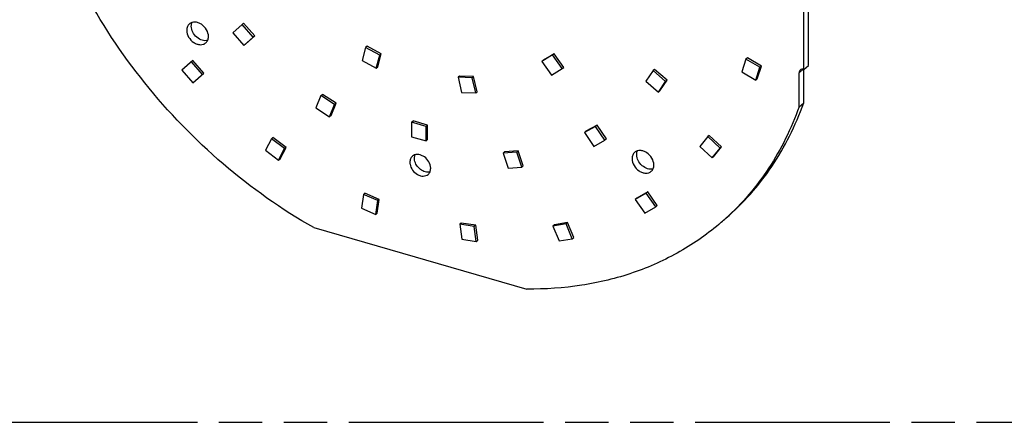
# Model space of a CAD drawing. Header units: millimetres. Extents: x 0 to 210, y 0 to 297.
# Tile 4 of 8: x 82 to 126, y 208 to 226. Entities that reach past the tile are written whole.
import ezdxf

# ---------------------------------------------------------------- set-up
doc = ezdxf.new("R2010")
doc.units = ezdxf.units.MM
doc.header["$LTSCALE"] = 19.36
doc.linetypes.add('PHANTOM', pattern=[0.8, 0.45, -0.05, 0.1, -0.05, 0.1, -0.05])
doc.layers.get('0').update_dxf_attribs({"linetype": 'CONTINUOUS'})
doc.layers.add('DEFAULT_3', color=7, linetype='PHANTOM')

msp = doc.modelspace()

# ---------------------------------------------------------------- linework, layer by layer
at = {"color": 7, "linetype": 'Continuous'}
for p, q in [((116.94514, 223.48017), (116.94514, 230.97129)), ((117.15139, 223.65879), (117.15139, 231.14991)), ((91.81877, 225.49056), (91.40127, 225.11352)), ((91.81877, 225.49056), (91.88402, 225.54707)), ((92.31633, 224.92942), (91.81877, 225.49056)), ((92.38158, 224.98593), (91.88402, 225.54707)), ((91.40127, 225.11352), (91.89883, 224.55239)), ((91.89883, 224.55239), (92.31633, 224.92942)), ((91.96408, 224.60889), (91.89883, 224.55239)), ((91.96408, 224.60889), (92.38158, 224.98593)), ((92.38158, 224.98593), (92.31633, 224.92942)), ((97.34439, 224.46213), (97.18888, 223.87639)), ((97.40964, 224.51864), (97.34439, 224.46213)), ((97.97502, 224.12458), (97.34439, 224.46213)), ((98.04027, 224.18109), (97.40964, 224.51864)), ((97.88476, 223.59535), (98.04027, 224.18109)), ((98.04027, 224.18109), (97.97502, 224.12458)), ((105.77264, 224.18376), (105.28645, 223.89342)), ((105.77264, 224.18376), (105.70739, 224.12725)), ((106.20333, 223.57324), (105.77264, 224.18376)), ((89.61636, 223.87429), (89.12574, 223.44972)), ((90.04196, 223.25072), (89.55111, 223.81778)), ((90.10721, 223.30722), (89.61636, 223.87429)), ((97.18888, 223.87639), (97.81951, 223.53884)), ((97.81951, 223.53884), (97.97502, 224.12458)), ((105.70739, 224.12725), (105.2212, 223.83691)), ((105.28645, 223.89342), (105.2212, 223.83691)), ((105.2212, 223.83691), (105.65189, 223.22639)), ((106.13808, 223.51673), (105.70739, 224.12725)), ((114.35445, 223.93877), (114.1714, 223.36842)), ((114.4197, 223.99528), (114.35445, 223.93877)), ((114.97764, 223.57583), (114.35445, 223.93877)), ((115.04289, 223.63233), (114.4197, 223.99528)), ((89.12574, 223.44972), (89.6166, 222.88265)), ((89.6166, 222.88265), (90.10721, 223.30722)), ((97.81951, 223.53884), (97.88476, 223.59535)), ((105.65189, 223.22639), (106.13808, 223.51673)), ((106.13808, 223.51673), (106.20333, 223.57324)), ((110.19664, 223.42584), (109.87188, 222.95709)), ((110.26189, 223.48234), (110.19664, 223.42584)), ((110.75914, 222.9387), (110.19664, 223.42584)), ((110.82439, 222.99521), (110.26189, 223.48234)), ((114.1714, 223.36842), (114.79459, 223.00547)), ((114.79459, 223.00547), (114.97764, 223.57583)), ((114.85984, 223.06198), (115.04289, 223.63233)), ((114.97764, 223.57583), (115.04289, 223.63233)), ((116.72864, 221.80246), (116.72864, 223.33158)), ((116.93489, 221.98107), (116.93489, 223.48017)), ((116.94514, 223.48017), (116.93973, 223.48173)), ((116.94514, 223.48017), (117.15139, 223.65879)), ((101.5439, 223.1853), (101.47865, 223.12879)), ((102.1093, 223.10215), (101.47865, 223.12879)), ((101.47865, 223.12879), (101.63407, 222.45327)), ((102.17455, 223.15866), (101.5439, 223.1853)), ((102.17455, 223.15866), (102.1093, 223.10215)), ((102.26472, 222.42664), (102.1093, 223.10215)), ((102.32997, 222.48314), (102.17455, 223.15866)), ((109.87188, 222.95709), (110.43438, 222.46995)), ((110.43438, 222.46995), (110.75914, 222.9387)), ((110.49963, 222.52646), (110.82439, 222.99521)), ((110.82439, 222.99521), (110.75914, 222.9387)), ((114.85984, 223.06198), (114.79459, 223.00547)), ((101.63407, 222.45327), (102.26472, 222.42664)), ((102.26472, 222.42664), (102.32997, 222.48314)), ((110.49963, 222.52646), (110.43438, 222.46995)), ((95.34369, 222.30762), (95.12153, 221.76141)), ((95.34369, 222.30762), (95.40894, 222.36413)), ((95.95403, 221.90927), (95.34369, 222.30762)), ((96.01928, 221.96578), (95.40894, 222.36413)), ((95.79712, 221.41956), (96.01928, 221.96578)), ((96.01928, 221.96578), (95.95403, 221.90927)), ((116.72864, 221.80246), (116.93489, 221.98107)), ((95.12153, 221.76141), (95.73187, 221.36306)), ((95.73187, 221.36306), (95.95403, 221.90927)), ((95.79712, 221.41956), (95.73187, 221.36306)), ((99.39701, 221.11858), (99.46226, 221.17509)), ((100.04653, 220.93108), (99.39701, 221.11858)), ((99.39701, 221.11858), (99.39701, 220.46907)), ((100.11178, 220.98759), (99.46226, 221.17509)), ((100.11178, 220.98759), (100.04653, 220.93108)), ((100.04653, 220.28157), (100.04653, 220.93108)), ((100.11178, 220.33807), (100.11178, 220.98759)), ((107.62631, 220.92869), (107.12882, 220.65471)), ((107.12882, 220.65471), (107.19407, 220.71122)), ((107.12882, 220.65471), (107.54641, 220.03667)), ((107.69156, 220.98519), (107.19407, 220.71122)), ((107.69156, 220.98519), (107.62631, 220.92869)), ((108.0439, 220.31065), (107.62631, 220.92869)), ((108.10915, 220.36716), (107.69156, 220.98519)), ((93.13101, 220.37375), (92.86121, 219.8608)), ((93.19626, 220.43026), (93.13101, 220.37375)), ((93.72184, 219.93339), (93.13101, 220.37375)), ((93.78709, 219.9899), (93.19626, 220.43026)), ((99.39701, 220.46907), (100.04653, 220.28157)), ((100.11178, 220.33807), (100.04653, 220.28157)), ((107.54641, 220.03667), (108.0439, 220.31065)), ((108.10915, 220.36716), (108.0439, 220.31065)), ((112.64699, 220.47084), (112.29584, 220.02579)), ((112.71224, 220.52735), (112.64699, 220.47084)), ((113.1934, 219.96195), (112.64699, 220.47084)), ((113.25865, 220.01846), (112.71224, 220.52735)), ((92.86121, 219.8608), (93.45204, 219.42044)), ((93.45204, 219.42044), (93.72184, 219.93339)), ((93.51729, 219.47695), (93.78709, 219.9899)), ((93.78709, 219.9899), (93.72184, 219.93339)), ((103.4895, 219.73397), (103.55475, 219.79048)), ((104.09984, 219.77993), (103.4895, 219.73397)), ((104.16509, 219.83644), (103.55475, 219.79048)), ((104.16509, 219.83644), (104.09984, 219.77993)), ((104.322, 219.10546), (104.09984, 219.77993)), ((104.38725, 219.16197), (104.16509, 219.83644)), ((112.29584, 220.02579), (112.84225, 219.51691)), ((112.84225, 219.51691), (113.1934, 219.96195)), ((112.9075, 219.57341), (113.25865, 220.01846)), ((113.1934, 219.96195), (113.25865, 220.01846)), ((93.45204, 219.42044), (93.51729, 219.47695)), ((103.4895, 219.73397), (103.71166, 219.05949)), ((112.9075, 219.57341), (112.84225, 219.51691)), ((103.71166, 219.05949), (104.322, 219.10546)), ((104.38725, 219.16197), (104.322, 219.10546)), ((109.95767, 218.00226), (109.46681, 217.71859)), ((109.95767, 218.00226), (109.89242, 217.94575)), ((110.38303, 217.38861), (109.95767, 218.00226)), ((97.24357, 217.88276), (97.15114, 217.26653)), ((97.30882, 217.93927), (97.24357, 217.88276)), ((97.88648, 217.60473), (97.24357, 217.88276)), ((97.95173, 217.66124), (97.30882, 217.93927)), ((97.79405, 216.98851), (97.88648, 217.60473)), ((97.8593, 217.04502), (97.95173, 217.66124)), ((97.95173, 217.66124), (97.88648, 217.60473)), ((109.89242, 217.94575), (109.40156, 217.66208)), ((109.46681, 217.71859), (109.40156, 217.66208)), ((109.40156, 217.66208), (109.82693, 217.04843)), ((110.31778, 217.3321), (109.89242, 217.94575)), ((97.15114, 217.26653), (97.79405, 216.98851)), ((109.82693, 217.04843), (110.31778, 217.3321)), ((110.31778, 217.3321), (110.38303, 217.38861)), ((97.79405, 216.98851), (97.8593, 217.04502)), ((95.02142, 216.39644), (104.55261, 213.64502)), ((101.6223, 216.60164), (101.55705, 216.54513)), ((102.19995, 216.45197), (101.55705, 216.54513)), ((101.55705, 216.54513), (101.64948, 215.87554)), ((102.2652, 216.50848), (101.6223, 216.60164)), ((102.2652, 216.50848), (102.19995, 216.45197)), ((102.29239, 215.78238), (102.19995, 216.45197)), ((102.35764, 215.83889), (102.2652, 216.50848)), ((106.31252, 216.56858), (105.72169, 216.46933)), ((105.78694, 216.52584), (105.72169, 216.46933)), ((105.72169, 216.46933), (105.99149, 215.80062)), ((106.37777, 216.62508), (105.78694, 216.52584)), ((106.37777, 216.62508), (106.31252, 216.56858)), ((106.58232, 215.89986), (106.31252, 216.56858)), ((106.64757, 215.95637), (106.37777, 216.62508)), ((101.64948, 215.87554), (102.29239, 215.78238)), ((102.29239, 215.78238), (102.35764, 215.83889)), ((105.99149, 215.80062), (106.58232, 215.89986)), ((106.58232, 215.89986), (106.64757, 215.95637))]:
    msp.add_line(p, q, dxfattribs=at)
at = {"color": 9, "linetype": 'Continuous'}
msp.add_line((116.9094, 223.48812), (116.72864, 223.33158), dxfattribs=at)
at = {"color": 7, "linetype": 'Continuous'}
msp.add_arc((105.67315, 225.38214), 11.57128, 310.893351, 312.243719, dxfattribs=at)
for points, knots in [([(95.02142, 216.39644), (93.58597, 217.20951), (90.84639, 219.15285), (87.34926, 222.7776), (84.58368, 226.95649), (83.30646, 230.02668), (82.84539, 231.5837)], [0, 0, 0, 0, 0.24869321, 0.50263836, 0.75520736, 1, 1, 1, 1]), ([(89.45956, 225.51962), (89.42137, 225.48655), (89.35843, 225.39669), (89.34067, 225.28977), (89.34067, 225.23504)], [0, 0, 0, 0, 0.47997466, 1, 1, 1, 1]), ([(90.31494, 224.95379), (90.31494, 225.05886), (90.24541, 225.27636), (90.05382, 225.48022), (89.85996, 225.57865), (89.71182, 225.60876), (89.57185, 225.59194), (89.49199, 225.54769), (89.45956, 225.51962)], [0, 0, 0, 0, 0.2569357, 0.53080064, 0.66202604, 0.78362342, 0.89512274, 1, 1, 1, 1]), ([(89.54692, 225.41365), (89.54692, 225.42902), (89.54968, 225.48786), (89.56432, 225.54644), (89.58245, 225.58603)], [0, 0, 0, 0, 0.2608062, 1, 1, 1, 1]), ([(89.34067, 225.23504), (89.34067, 225.12996), (89.4102, 224.91246), (89.60178, 224.7086), (89.79565, 224.61017), (89.94379, 224.58006), (90.08376, 224.59688), (90.16362, 224.64113), (90.19605, 224.6692)], [0, 0, 0, 0, 0.2569357, 0.53080064, 0.66202604, 0.78362342, 0.89512274, 1, 1, 1, 1]), ([(90.27907, 224.78127), (90.20109, 224.75839), (90.01612, 224.76873), (89.77615, 224.91015), (89.59883, 225.13521), (89.54692, 225.32336), (89.54692, 225.41365)], [0, 0, 0, 0, 0.22468217, 0.48189016, 0.75036959, 1, 1, 1, 1]), ([(90.19605, 224.6692), (90.23424, 224.70227), (90.29717, 224.79213), (90.31494, 224.89905), (90.31494, 224.95379)], [0, 0, 0, 0, 0.47997466, 1, 1, 1, 1]), ([(116.78016, 223.4549), (116.76361, 223.44056), (116.73633, 223.40163), (116.72864, 223.3553), (116.72864, 223.33158)], [0, 0, 0, 0, 0.47994649, 1, 1, 1, 1]), ([(116.93973, 223.48173), (116.91157, 223.48986), (116.85409, 223.4959), (116.80009, 223.47216), (116.78016, 223.4549)], [0, 0, 0, 0, 0.5264925, 1, 1, 1, 1]), ([(113.45458, 216.81369), (113.84395, 217.15089), (114.58122, 217.88121), (115.53733, 219.12044), (116.3363, 220.49236), (116.75403, 221.47474), (116.93489, 221.98107)], [0, 0, 0, 0, 0.2454517, 0.49279238, 0.74378799, 1, 1, 1, 1]), ([(116.72864, 221.80246), (116.55567, 221.31821), (116.15855, 220.37759), (115.40524, 219.05885), (114.50777, 217.86025), (113.8171, 217.14726), (113.45236, 216.81602)], [0, 0, 0, 0, 0.25610606, 0.50717144, 0.75460415, 1, 1, 1, 1]), ([(109.37815, 219.76962), (109.33995, 219.73655), (109.27702, 219.64669), (109.25925, 219.53977), (109.25925, 219.48504)], [0, 0, 0, 0, 0.47997466, 1, 1, 1, 1]), ([(110.23353, 219.20379), (110.23353, 219.30886), (110.16399, 219.52636), (109.97241, 219.73022), (109.77855, 219.82865), (109.6304, 219.85876), (109.49043, 219.84194), (109.41057, 219.79769), (109.37815, 219.76962)], [0, 0, 0, 0, 0.2569357, 0.53080064, 0.66202604, 0.78362342, 0.89512274, 1, 1, 1, 1]), ([(109.4655, 219.66365), (109.4655, 219.67902), (109.46826, 219.73786), (109.4829, 219.79644), (109.50103, 219.83603)], [0, 0, 0, 0, 0.2608062, 1, 1, 1, 1]), ([(99.43514, 219.59479), (99.39864, 219.56318), (99.3385, 219.47732), (99.32152, 219.37516), (99.32152, 219.32285)], [0, 0, 0, 0, 0.47998049, 1, 1, 1, 1]), ([(99.32152, 219.32285), (99.32152, 219.31583), (99.32217, 219.28721), (99.32536, 219.25867), (99.32904, 219.23739)], [0, 0, 0, 0, 0.24542307, 1, 1, 1, 1]), ([(100.245, 219.13951), (100.22865, 219.23419), (100.14472, 219.41838), (99.96065, 219.5859), (99.78542, 219.66053), (99.655, 219.6794), (99.53321, 219.65954), (99.46381, 219.61961), (99.43514, 219.59479)], [0, 0, 0, 0, 0.26483193, 0.53709897, 0.66579272, 0.7851923, 0.89547588, 1, 1, 1, 1]), ([(99.52777, 219.50147), (99.52777, 219.51562), (99.53023, 219.56989), (99.54321, 219.62393), (99.5593, 219.66075)], [0, 0, 0, 0, 0.2604284, 1, 1, 1, 1]), ([(99.53529, 219.41601), (99.53404, 219.42319), (99.52974, 219.45148), (99.52777, 219.48014), (99.52777, 219.50147)], [0, 0, 0, 0, 0.25474926, 1, 1, 1, 1]), ([(100.22049, 218.89519), (100.15257, 218.87681), (99.9947, 218.88338), (99.78221, 218.9947), (99.6137, 219.17883), (99.54906, 219.33625), (99.53529, 219.41601)], [0, 0, 0, 0, 0.22305248, 0.47608488, 0.74341066, 1, 1, 1, 1]), ([(109.25925, 219.48504), (109.25925, 219.37996), (109.32878, 219.16246), (109.52037, 218.9586), (109.71423, 218.86017), (109.86238, 218.83006), (110.00234, 218.84688), (110.08221, 218.89113), (110.11463, 218.9192)], [0, 0, 0, 0, 0.2569357, 0.53080064, 0.66202604, 0.78362342, 0.89512274, 1, 1, 1, 1]), ([(110.19766, 219.03127), (110.11968, 219.00839), (109.9347, 219.01873), (109.69473, 219.16015), (109.51741, 219.38521), (109.4655, 219.57336), (109.4655, 219.66365)], [0, 0, 0, 0, 0.22468217, 0.48189016, 0.75036959, 1, 1, 1, 1]), ([(99.32904, 219.23739), (99.34539, 219.14271), (99.42931, 218.95852), (99.61339, 218.791), (99.78862, 218.71637), (99.91903, 218.6975), (100.04083, 218.71736), (100.11023, 218.75729), (100.1389, 218.78212)], [0, 0, 0, 0, 0.26483193, 0.53709897, 0.66579272, 0.7851923, 0.89547588, 1, 1, 1, 1]), ([(100.1389, 218.78212), (100.17539, 218.81372), (100.23553, 218.89958), (100.25251, 219.00174), (100.25251, 219.05405)], [0, 0, 0, 0, 0.47998049, 1, 1, 1, 1]), ([(100.25251, 219.05405), (100.25251, 219.06107), (100.25186, 219.08969), (100.24867, 219.11823), (100.245, 219.13951)], [0, 0, 0, 0, 0.24542307, 1, 1, 1, 1]), ([(110.11463, 218.9192), (110.15283, 218.95227), (110.21576, 219.04213), (110.23353, 219.14905), (110.23353, 219.20379)], [0, 0, 0, 0, 0.47997466, 1, 1, 1, 1]), ([(113.24833, 216.63507), (112.67821, 216.14133), (111.4273, 215.25684), (109.30779, 214.30565), (106.98694, 213.74305), (105.37265, 213.63605), (104.55261, 213.64502)], [0, 0, 0, 0, 0.24095822, 0.48582112, 0.7379905, 1, 1, 1, 1])]:
    msp.add_open_spline(points, degree=3, knots=knots, dxfattribs=at)
at = {"layer": 'DEFAULT_3', "color": 91, "linetype": 'PHANTOM', "true_color": 0x80ff80}
msp.add_line((50.12864, 207.68), (150.12864, 207.68), dxfattribs=at)

doc.saveas('drawing.dxf')
